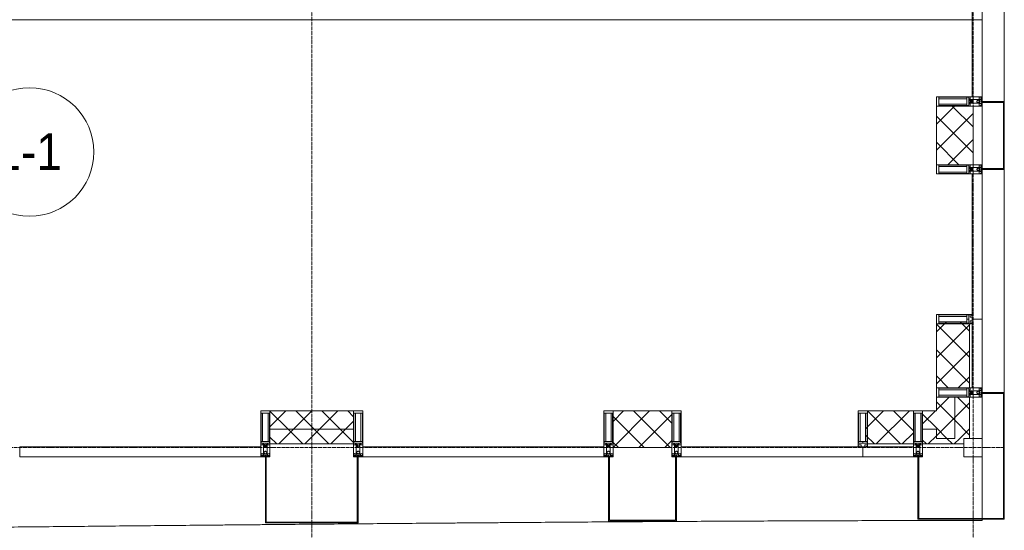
# Model space of a CAD drawing. Header units: millimetres. Extents: x 5617 to 110067, y 7718 to 195801.
# Tile 66 of 81: x 64073 to 69433, y 14950 to 17730. Entities that reach past the tile are written whole.
import ezdxf

# ---------------------------------------------------------------- set-up
doc = ezdxf.new("R2010")
doc.units = ezdxf.units.MM
doc.linetypes.add('ADSK_Линия сетки', pattern=[25, 20, -2.5, 0, -2.5])
doc.linetypes.add('Линия сетки', pattern=[25, 20, -2.5, 0, -2.5])
for name, color, linetype, lineweight in [('Импосты витража', 7, 'Continuous', 18), ('Колонны', 7, 'Continuous', 18), ('Марки помещений', 7, 'Continuous', 20), ('Оси', 7, 'Continuous', 9), ('Панели витража', 7, 'Continuous', 18), ('Стены разрез', 7, 'Continuous', 40), ('Стены штриховка', 7, 'Continuous', 40), ('Форма', 7, 'Continuous', 18), ('Элементы узлов', 7, 'Continuous', 18)]:
    doc.layers.add(name, color=color, linetype=linetype, lineweight=lineweight)
doc.styles.add('Arial_3', font='arial.ttf', dxfattribs={"width": 0.9, "height": 200})
pattern_1 = [(45, (0, 0), (-70.71068, 70.71068), []), (135, (0, 0), (-70.71068, -70.71068), [])]

# ---------------------------------------------------------------- blocks, each defined once
blk = doc.blocks.new('A_OGR_PAN_Отлив - A_OGR_PAN_Отлив-6070770-МКСС_К4_L14_48_300_')
at = {"layer": 'Колонны', "color": 253, "lineweight": 5, "true_color": 0xaaaaaa}
blk.add_line((607.5, 120), (-607.5, 120), dxfattribs=at)
blk = doc.blocks.new('A_OGR_PAN_Отлив - A_OGR_PAN_Отлив-6070778-МКСС_К4_L14_48_300_')
at = {"layer": 'Колонны', "color": 253, "lineweight": 5, "true_color": 0xaaaaaa}
blk.add_line((632.5, 120), (-632.5, 120), dxfattribs=at)
blk = doc.blocks.new('A_SLK_PAN_Type1 - Прямой тип панели-6537250-МКСС_К4_L14_48_300_')
at = {"layer": 'Колонны', "lineweight": 5}
for p, q in [((-185, 120), (185, 120)), ((-185, 0), (-185, 120)), ((-180, 115), (-180, 0)), ((180, 115), (-180, 115)), ((180, 0), (180, 115)), ((185, 120), (185, 0)), ((-180, 0), (-185, 0)), ((185, 0), (180, 0))]:
    blk.add_line(p, q, dxfattribs=at)
blk = doc.blocks.new('System Panel - A_PAN_Glass-7510832-МКСС_К4_L14_48_300_')
at = {"layer": 'Панели витража', "color": 253, "lineweight": 5, "true_color": 0xaaaaaa}
for p, q in [((656.25, 55), (-656.25, 55)), ((-656.25, 55), (-656.25, 0)), ((656.25, 0), (656.25, 55)), ((-656.25, 0), (656.25, 0))]:
    blk.add_line(p, q, dxfattribs=at)
blk = doc.blocks.new('System Panel - A_PAN_Glass-7511138-МКСС_К4_L14_48_300_')
at = {"layer": 'Панели витража', "color": 253, "lineweight": 5, "true_color": 0xaaaaaa}
for p, q in [((481, 55), (-495, 55)), ((-495, 55), (-495, 0)), ((495, 0), (495, 55)), ((-495, 0), (495, 0))]:
    blk.add_line(p, q, dxfattribs=at)
blk = doc.blocks.new('System Panel - A_PAN_Glass-7206486-МКСС_К4_L14_48_300_')
at = {"layer": 'Панели витража', "color": 253, "lineweight": 5, "true_color": 0xaaaaaa}
for p, q in [((607.5, 0), (-607.5, 0)), ((-607.5, 0), (-607.5, -55)), ((607.5, -55), (607.5, 0)), ((-607.5, -55), (607.5, -55))]:
    blk.add_line(p, q, dxfattribs=at)
blk = doc.blocks.new('System Panel - A_PAN_Glass-V74-МКСС_К4_L14_48_300_')
at = {"layer": 'Панели витража', "color": 253, "lineweight": 5, "true_color": 0xaaaaaa}
for p, q in [((395, 0), (-395, 0)), ((-395, 0), (-395, -55)), ((395, -55), (395, 0)), ((-395, -55), (381, -55))]:
    blk.add_line(p, q, dxfattribs=at)
blk = doc.blocks.new('Quad Corner Mullion - Q_0_100_-50-7511139-МКСС_К4_L14_48_300_')
at = {"layer": 'Импосты витража', "color": 253, "lineweight": 5, "true_color": 0xaaaaaa}
for p, q in [((-100, -100), (-100, 0)), ((-100, 0), (0, 0)), ((0, 0), (0, -100)), ((0, -100), (-100, -100))]:
    blk.add_line(p, q, dxfattribs=at)
blk = doc.blocks.new('Rectangular Mullion - 50Wx250H-3927046-МКСС_К4_L14_48_300_')
at = {"layer": 'Элементы узлов', "color": 253, "lineweight": 5, "true_color": 0xaaaaaa}
for p, q in [((0, 250), (-25, 250)), ((-25, 250), (-25, 237.3)), ((-25, 65.2), (-25, 250)), ((-25, 250), (0, 250)), ((-23, 237.3), (0, 237.3)), ((-23, 237.3), (0, 237.3)), ((-23, 237.3), (-23, 73.6)), ((0, 237.3), (-14.9, 237.3)), ((-14.9, 237.3), (-14.9, 84)), ((-14.9, 84), (-14.9, 237.3)), ((25, 250), (0, 250)), ((25, 250), (0, 250)), ((14.9, 237.3), (0, 237.3)), ((0, 237.3), (23, 237.3)), ((23, 237.3), (0, 237.3)), ((14.9, 84), (14.9, 237.3)), ((14.9, 84), (14.9, 237.3)), ((23, 237.3), (23, 73.6)), ((25, 237.3), (25, 250)), ((25, 65.2), (25, 250)), ((-25, 73.6), (-25, 65.2)), ((-25, 65.2), (-25, 60.2)), ((-10, 65.2), (-25, 65.2)), ((-25, 65.2), (-25, 60.2)), ((-25, 65.2), (-10, 65.2)), ((-10, 65.2), (-25, 65.2)), ((0, 84), (-23, 84)), ((-23, 84), (-23, 73.6)), ((0, 84), (-23, 84)), ((-23, 73.6), (0, 73.6)), ((0, 73.6), (-23, 73.6)), ((-0.5, 73.6), (-23, 73.6)), ((-14.9, 84), (0, 84)), ((-10, 55), (-14, 55)), ((-14, 55), (-10, 55)), ((-10, 55), (-10, 65.2)), ((-10, 65.2), (-10, 55)), ((-10, 55), (-10, 65.2)), ((-10, 55), (0, 55)), ((0, 55), (-10, 55)), ((0, 84), (14.9, 84)), ((23, 84), (0, 84)), ((0, 84), (0, 73.6)), ((0, 84), (23, 84)), ((0, 73.6), (0, 84)), ((0, 73.6), (23, 73.6)), ((23, 73.6), (0, 73.6)), ((0, 55), (10, 55)), ((0, 55), (10, 55)), ((0.5, 73.6), (23, 73.6)), ((10, 65.2), (10, 55)), ((25, 65.2), (10, 65.2)), ((10, 55), (10, 65.2)), ((10, 65.2), (25, 65.2)), ((10, 65.2), (25, 65.2)), ((10, 55), (10, 65.2)), ((10, 55), (14, 55)), ((10, 55), (14, 55)), ((23, 73.6), (23, 84)), ((25, 65.2), (25, 73.6)), ((25, 65.2), (25, 60.2)), ((25, 60.2), (25, 65.2))]:
    blk.add_line(p, q, dxfattribs=at)
for centre, start, end in [((-14, 69.1), 218.9723, 270), ((-14, 69.1), 218.9723, 270), ((-14, 69.1), 218.9723, 270), ((14, 69.1), 270, 321.0277), ((14, 69.1), 270, 321.0277), ((14, 69.1), 270, 321.0277)]:
    blk.add_arc(centre, 14.1, start, end, dxfattribs=at)
blk = doc.blocks.new('Rectangular Mullion - R_InvisibleFrame_50Wx250H-7509106-МКСС_К4_L14_48_300_')
at = {"layer": 'Импосты витража', "color": 253, "lineweight": 5, "true_color": 0xaaaaaa}
for p, q in [((-25, -237.3), (-25, -73.6)), ((25, -73.6), (25, -237.3))]:
    blk.add_line(p, q, dxfattribs=at)
blk = doc.blocks.new('Rectangular Mullion - 50Wx250H-2623690-МКСС_К4_L14_48_300_')
at = {"layer": 'Элементы узлов', "color": 253, "lineweight": 5, "true_color": 0xaaaaaa}
for p, q in [((-25, 65.2), (-25, 250)), ((-25, 250), (0, 250)), ((-23, 237.3), (0, 237.3)), ((-23, 237.3), (-23, 73.6)), ((-14.9, 84), (-14.9, 237.3)), ((25, 250), (0, 250)), ((23, 237.3), (0, 237.3)), ((14.9, 84), (14.9, 237.3)), ((23, 237.3), (23, 73.6)), ((25, 65.2), (25, 250)), ((-14, 65.2), (-25, 65.2)), ((0, 84), (-23, 84)), ((-0.5, 73.6), (-23, 73.6)), ((-14, 71.3), (-14, 65.2)), ((-10, 71.3), (-14, 71.3)), ((-10, 53), (-10, 71.3)), ((-8.7, 53), (-7, 54.7)), ((-7, 65.2), (-5.9, 67.3)), ((-7, 65.2), (-7, 54.7)), ((-4.1, 67.3), (-5.9, 67.3)), ((-4.1, 67.3), (-2.9, 65.1)), ((-2.9, 65.1), (-2.9, 54.6)), ((-1.3, 53), (-2.9, 54.6)), ((0, 84), (23, 84)), ((0.5, 73.6), (23, 73.6)), ((1.3, 53), (2.9, 54.6)), ((4.1, 67.3), (2.9, 65.1)), ((2.9, 65.1), (2.9, 54.6)), ((4.1, 67.3), (5.9, 67.3)), ((7, 65.2), (5.9, 67.3)), ((7, 65.2), (7, 54.7)), ((8.7, 53), (7, 54.7)), ((10, 71.3), (14, 71.3)), ((10, 53), (10, 71.3)), ((14, 71.3), (14, 65.2)), ((14, 65.2), (25, 65.2)), ((-23.8, 14.6), (-25, 14.2)), ((-25, 0), (-25, 14.2)), ((-22.3, 17), (-23.8, 17)), ((-23.8, 17), (-23.8, 14.6)), ((-22.5, 10.6), (-23.8, 14.6)), ((-22.5, 10.6), (-23.7, 9.9)), ((-23.7, 1.3), (-23.7, 9.9)), ((-23.7, 1.3), (-11.8, 1.3)), ((-23.2, 10.2), (-22.5, 8)), ((-22.5, 8), (-22.5, 4.5)), ((-21.3, 4.5), (-22.5, 4.5)), ((-22.3, 17), (-22.3, 16)), ((-22.3, 16), (-21.3, 16)), ((-19, 17.6), (-21.3, 16)), ((-21.3, 4.5), (-21.3, 6.5)), ((-21.3, 6.5), (-14.2, 6.5)), ((-18.4, 16.6), (-19, 17.6)), ((-7.4, 16.6), (-18.4, 16.6)), ((-14.2, 6.5), (-14.2, 4.5)), ((-13.2, 4.5), (-14.2, 4.5)), ((-13.2, 4.5), (-12.2, 7.2)), ((-12.7, 7.6), (-11.3, 11.4)), ((-12.7, 7.6), (-11.8, 6.9)), ((-12.2, 9), (-12.2, 14.8)), ((-12.2, 14.8), (0, 14.8)), ((-11.8, 1.3), (-11.8, 6.9)), ((-10.5, 11.2), (-11.3, 11.4)), ((-10.5, 1.5), (-10.5, 11.2)), ((-4.8, 1.5), (-10.5, 1.5)), ((-8.7, 53), (-10, 53)), ((-10, 53), (-10, 17)), ((-10, 17), (-7.5, 17)), ((-8.5, 23), (-1.5, 30)), ((-8.5, 18.5), (-8.5, 23)), ((-7.5, 18.5), (-8.5, 18.5)), ((-7.5, 17), (-7.5, 18.5)), ((-7.4, 18), (-7.4, 16.6)), ((-2.6, 18), (-7.4, 18)), ((0, 8), (-4.8, 8)), ((-4.8, 1.5), (-4.8, 8)), ((-2.6, 18), (-2.6, 16.8)), ((-2.6, 16.8), (0, 16.8)), ((-1.5, 30), (0, 30)), ((0, 53), (-1.3, 53)), ((0, 53), (1.3, 53)), ((1.5, 30), (0, 30)), ((2.6, 16.8), (0, 16.8)), ((0, 14.8), (0, 16.8)), ((0, 14.8), (0, 16.8)), ((12.2, 14.8), (0, 14.8)), ((0, 0), (0, 8)), ((0, 8), (4.8, 8)), ((0, 0), (0, 8)), ((8.5, 23), (1.5, 30)), ((2.6, 18), (2.6, 16.8)), ((2.6, 18), (7.4, 18)), ((4.8, 1.5), (4.8, 8)), ((4.8, 1.5), (10.5, 1.5)), ((7.4, 18), (7.4, 16.6)), ((7.4, 16.6), (18.4, 16.6)), ((7.5, 18.5), (8.5, 18.5)), ((7.5, 17), (7.5, 18.5)), ((10, 17), (7.5, 17)), ((8.5, 18.5), (8.5, 23)), ((8.7, 53), (10, 53)), ((10, 53), (10, 17)), ((10.5, 11.2), (11.3, 11.4)), ((10.5, 1.5), (10.5, 11.2)), ((12.7, 7.6), (11.3, 11.4)), ((12.7, 7.6), (11.8, 6.9)), ((11.8, 1.3), (11.8, 6.9)), ((23.7, 1.3), (11.8, 1.3)), ((12.2, 9), (12.2, 14.8)), ((13.2, 4.5), (12.2, 7.2)), ((13.2, 4.5), (14.2, 4.5)), ((21.3, 6.5), (14.2, 6.5)), ((14.2, 6.5), (14.2, 4.5)), ((18.4, 16.6), (19, 17.6)), ((19, 17.6), (21.3, 16)), ((22.3, 16), (21.3, 16)), ((21.3, 4.5), (21.3, 6.5)), ((21.3, 4.5), (22.5, 4.5)), ((22.3, 17), (22.3, 16)), ((22.3, 17), (23.8, 17)), ((22.5, 10.6), (23.8, 14.6)), ((22.5, 10.6), (23.7, 9.9)), ((23.2, 10.2), (22.5, 8)), ((22.5, 8), (22.5, 4.5)), ((23.7, 1.3), (23.7, 9.9)), ((23.8, 17), (23.8, 14.6)), ((23.8, 14.6), (25, 14.2)), ((25, 0), (25, 14.2)), ((-25, 0), (0, 0)), ((25, 0), (0, 0))]:
    blk.add_line(p, q, dxfattribs=at)
for centre, start, end in [((-0.5, 73.1), 360, 90), ((0.5, 73.1), 90, 180)]:
    blk.add_arc(centre, 0.5, start, end, dxfattribs=at)
blk = doc.blocks.new('Rectangular Mullion - R_StandardFrame_50Wx250H-7509107-МКСС_К4_L14_48_300_')
at = {"layer": 'Импосты витража', "color": 253, "lineweight": 5, "true_color": 0xaaaaaa}
for p, q in [((-25, -250), (-25, 0)), ((-25, 0), (25, 0)), ((25, 0), (25, -250)), ((25, -250), (-25, -250))]:
    blk.add_line(p, q, dxfattribs=at)
blk = doc.blocks.new('Rectangular Mullion - R_StandardFrame_50Wx250H-7509108-МКСС_К4_L14_48_300_')
at = {"layer": 'Импосты витража', "color": 253, "lineweight": 5, "true_color": 0xaaaaaa}
for p, q in [((-25, -250), (-25, 0)), ((-25, 0), (-5, 0)), ((0, 0), (25, 0)), ((25, 0), (25, -250)), ((25, -250), (-25, -250))]:
    blk.add_line(p, q, dxfattribs=at)
blk = doc.blocks.new('Rectangular Mullion - R_StandardFrame_50Wx250H-V78-МКСС_К4_L14_48_300_')
at = {"layer": 'Импосты витража', "color": 253, "lineweight": 5, "true_color": 0xaaaaaa}
for p, q in [((-25, -250), (-25, 0)), ((-25, 0), (0, 0)), ((5, 0), (25, 0)), ((25, 0), (25, -250)), ((25, -250), (-25, -250))]:
    blk.add_line(p, q, dxfattribs=at)
blk = doc.blocks.new('Rectangular Mullion - R_StandardFrame_50Wx250H-5948428-МКСС_К4_L14_48_300_')
at = {"layer": 'Импосты витража', "color": 253, "lineweight": 5, "true_color": 0xaaaaaa}
for p, q in [((-25, 0), (-25, 250)), ((-25, 250), (25, 250)), ((25, 250), (25, 0)), ((25, 0), (-25, 0))]:
    blk.add_line(p, q, dxfattribs=at)
blk = doc.blocks.new('Rectangular Mullion - R_InvisibleFrame_50Wx250H-5949714-МКСС_К4_L14_48_300_')
at = {"layer": 'Импосты витража', "color": 253, "lineweight": 5, "true_color": 0xaaaaaa}
for p, q in [((-25, 73.6), (-25, 237.3)), ((25, 237.3), (25, 73.6))]:
    blk.add_line(p, q, dxfattribs=at)
blk = doc.blocks.new('Rectangular Mullion - R_StandardFrame_50Wx250H-5948427-МКСС_К4_L14_48_300_')
at = {"layer": 'Импосты витража', "color": 253, "lineweight": 5, "true_color": 0xaaaaaa}
for p, q in [((-25, 0), (-25, 250)), ((-25, 250), (25, 250)), ((25, 250), (25, 0)), ((0, 0), (-25, 0)), ((25, 0), (5, 0))]:
    blk.add_line(p, q, dxfattribs=at)
blk = doc.blocks.new('Rectangular Mullion - R_StandardFrame_50Wx250H-V88-МКСС_К4_L14_48_300_')
at = {"layer": 'Импосты витража', "color": 253, "lineweight": 5, "true_color": 0xaaaaaa}
for p, q in [((-25, 0), (-25, 250)), ((-25, 250), (25, 250)), ((25, 250), (25, 0)), ((-5, 0), (-25, 0)), ((25, 0), (0, 0))]:
    blk.add_line(p, q, dxfattribs=at)
blk = doc.blocks.new('A_SLK_PAN_Type1 - Прямой тип панели-6537676-МКСС_К4_L14_48_300_')
at = {"layer": 'Колонны', "lineweight": 5}
for p, q in [((-252.5, 360), (252.5, 360)), ((-252.5, 0), (-252.5, 360)), ((-247.5, 355), (-247.5, 0)), ((247.5, 355), (-247.5, 355)), ((247.5, 0), (247.5, 355)), ((252.5, 360), (252.5, 0)), ((-247.5, 0), (-252.5, 0)), ((252.5, 0), (247.5, 0))]:
    blk.add_line(p, q, dxfattribs=at)
blk = doc.blocks.new('A_SLK_PAN_Type1 - Прямой тип панели-6537677-МКСС_К4_L14_48_300_')
at = {"layer": 'Колонны', "lineweight": 5}
for p, q in [((-185, 350), (185, 350)), ((-185, 0), (-185, 350)), ((-180, 345), (-180, 0)), ((180, 345), (-180, 345)), ((180, 0), (180, 345)), ((185, 350), (185, 0)), ((-180, 0), (-185, 0)), ((185, 0), (180, 0))]:
    blk.add_line(p, q, dxfattribs=at)
blk = doc.blocks.new('135_SLK_K4_AR_FCD_rvt-1-МКСС_К4_L14_48_300_')
at = {"layer": 'Стены разрез', "lineweight": 5, "true_color": 0xaaaaaa}
h = blk.add_hatch(dxfattribs=at)
h.set_pattern_fill('FP_4', color=253, style=0, pattern_type=2)
h.set_pattern_definition(pattern_1)
h.paths.add_polyline_path([(136750, 16940), (136750, 17260), (136550, 17260), (136550, 16940), (136556.8, 16940)])
h = blk.add_hatch(dxfattribs=at)
h.set_pattern_fill('FP_4', color=253, style=0, pattern_type=2)
h.set_pattern_definition(pattern_1)
h.paths.add_polyline_path([(136730, 15725), (136730, 16075), (136726.5, 16075), (136726.5, 16077), (136716, 16077), (136716, 16085.1), (136562.7, 16085.1), (136562.7, 16075), (136550, 16075), (136550, 15725), (136556.8, 15725)])
h = blk.add_hatch(dxfattribs=at)
h.set_pattern_fill('FP_4', color=253, style=0, pattern_type=2)
h.set_pattern_definition(pattern_1)
h.paths.add_polyline_path([(136650, 15450), (136650, 15675), (136550, 15675), (136550, 15450), (136556.8, 15450)])
h = blk.add_hatch(dxfattribs=at)
h.set_pattern_fill('FP_4', color=253, style=0, pattern_type=2)
h.set_pattern_definition(pattern_1)
h.paths.add_polyline_path([(136700, 15450), (136730, 15450), (136730, 15675), (136650, 15675), (136650, 15450)])
h = blk.add_hatch(dxfattribs=at)
h.set_pattern_fill('FP_4', color=253, style=0, pattern_type=2)
h.set_pattern_definition(pattern_1)
h.paths.add_polyline_path([(132922.5, 15500), (133377.5, 15500), (133377.5, 15600), (132922.5, 15600)])
h = blk.add_hatch(dxfattribs=at)
h.set_pattern_fill('FP_4', color=253, style=0, pattern_type=2)
h.set_pattern_definition(pattern_1)
h.paths.add_polyline_path([(135110, 15400), (135110, 15600), (134790, 15600), (134790, 15400)])
h = blk.add_hatch(dxfattribs=at)
h.set_pattern_fill('FP_4', color=253, style=0, pattern_type=2)
h.set_pattern_definition(pattern_1)
h.paths.add_polyline_path([(136425, 15420), (136425, 15600), (136175, 15600), (136175, 15587.3), (136164.9, 15587.3), (136164.9, 15433.9), (136173, 15433.9), (136173, 15423.5), (136175, 15423.5), (136175, 15420), (136229.8, 15420)])
h = blk.add_hatch(dxfattribs=at)
h.set_pattern_fill('FP_4', color=253, style=0, pattern_type=2)
h.set_pattern_definition(pattern_1)
h.paths.add_polyline_path([(136550, 15500), (136550, 15600), (136475, 15600), (136475, 15500)])
h = blk.add_hatch(dxfattribs=at)
h.set_pattern_fill('FP_4', color=253, style=0, pattern_type=2)
h.set_pattern_definition(pattern_1)
h.paths.add_polyline_path([(133377.5, 15420), (133377.5, 15500), (132922.5, 15500), (132922.5, 15420), (133287.1, 15420)])
h = blk.add_hatch(dxfattribs=at)
h.set_pattern_fill('FP_4', color=253, style=0, pattern_type=2)
h.set_pattern_definition(pattern_1)
h.paths.add_polyline_path([(136556.8, 15420), (136700, 15420), (136700, 15450), (136550, 15450), (136550, 15500), (136475, 15500), (136475, 15420)])
at = {"layer": 'Колонны', "color": 253, "lineweight": 9, "true_color": 0xaaaaaa}
for p, q in [((136800, 15700), (136800, 15695)), ((136920, 15700), (136800, 15700)), ((136800, 15695), (136915, 15695)), ((136915, 15695), (136915, 15015)), ((136920, 15015), (136920, 15700)), ((136455, 15350), (136450, 15350)), ((136450, 15350), (136450, 15010)), ((136455, 15015), (136455, 15350)), ((136450, 15010), (136920, 15010)), ((136915, 15015), (136455, 15015)), ((136920, 15010), (136920, 15015))]:
    blk.add_line(p, q, dxfattribs=at)
at = {"layer": 'Стены разрез', "color": 253, "lineweight": 9, "true_color": 0xaaaaaa}
for p, q in [((136550, 17260), (136550, 16940)), ((136750, 17260), (136550, 17260)), ((136750, 16940), (136750, 17260)), ((136550, 16940), (136750, 16940)), ((136800, 16100), (136745, 16100)), ((136800, 15725), (136800, 16100)), ((136550, 16075), (136550, 15725)), ((136550, 15725), (136800, 15725)), ((136550, 15675), (136550, 15600)), ((136730, 15675), (136550, 15675)), ((136730, 15450), (136730, 15675)), ((133377.5, 15600), (132922.5, 15600)), ((132922.5, 15600), (132922.5, 15420)), ((133377.5, 15420), (133377.5, 15600)), ((135110, 15600), (134790, 15600)), ((134790, 15600), (134790, 15400)), ((135110, 15400), (135110, 15600)), ((136425, 15600), (136175, 15600)), ((136425, 15350), (136425, 15600)), ((136550, 15600), (136475, 15600)), ((136475, 15600), (136475, 15420)), ((136700, 15420), (136700, 15450)), ((136700, 15450), (136730, 15450)), ((132922.5, 15420), (133377.5, 15420)), ((134790, 15400), (135110, 15400)), ((136150, 15405), (136150, 15350)), ((136475, 15420), (136700, 15420)), ((136150, 15350), (136425, 15350))]:
    blk.add_line(p, q, dxfattribs=at)
at = {"layer": 'Стены штриховка', "color": 253, "lineweight": 9, "true_color": 0xaaaaaa}
for p, q in [((136745, 15725), (136745, 16086)), ((136730, 15725), (136730, 16075)), ((136650, 15450), (136650, 15675)), ((133377.5, 15500), (132922.5, 15500)), ((136550, 15500), (136475, 15500)), ((136550, 15450), (136550, 15500)), ((136550, 15500), (136550, 15450)), ((136650, 15450), (136550, 15450)), ((136550, 15450), (136650, 15450)), ((136425, 15405), (136164, 15405)), ((136425, 15420), (136175, 15420))]:
    blk.add_line(p, q, dxfattribs=at)
at = {"layer": 'Форма', "color": 253, "lineweight": 9, "true_color": 0xaaaaaa}
for p, q in [((136800, 17730), (98717.9, 17730)), ((136800, 17285), (136800, 17730)), ((136800, 16920), (136800, 17280)), ((136800, 15003.5), (136800, 16915))]:
    blk.add_line(p, q, dxfattribs=at)
blk.add_open_spline([(129802.3, 14950.9), (129811.2, 14950.9), (129876.8, 14951.6), (129999.2, 14952.8), (130169.5, 14954.5), (130396.1, 14956.7), (130679.2, 14959.5), (130962.3, 14962.3), (131189.1, 14964.5), (131359.4, 14966.2), (131529.6, 14967.9), (131699.6, 14969.6), (131869.5, 14971.2), (132039.3, 14972.8), (132209.1, 14974.5), (132379, 14976.1), (132520.8, 14977.4), (132634.3, 14978.5), (132719.5, 14979.3), (132804.7, 14980), (132918.2, 14981.1), (133059.8, 14982.4), (133229.6, 14983.9), (133399.3, 14985.3), (133569, 14986.8), (133738.9, 14988.2), (133880.7, 14989.3), (133994.3, 14990.2), (134079.7, 14990.9), (134164.9, 14991.6), (134278.4, 14992.4), (134420, 14993.5), (134589.6, 14994.7), (134759.2, 14995.8), (134928.8, 14996.9), (135098.7, 14997.9), (135268.9, 14998.9), (135439.8, 14999.8), (135610.9, 15000.6), (135782, 15001.3), (135952.8, 15001.9), (136180.2, 15002.7), (136463.4, 15003.3), (136688.2, 15003.5), (136800, 15003.5)], degree=3, knots=[-0.1837374, -0.1837374, -0.1837374, -0.1837374, -0.1830357, -0.1785714, -0.1741071, -0.1696429, -0.1607143, -0.1517857, -0.1473214, -0.1428571, -0.1383929, -0.1339286, -0.1294643, -0.125, -0.1205357, -0.1160714, -0.1116071, -0.109375, -0.1071429, -0.1049107, -0.1026786, -0.0982143, -0.09375, -0.0892857, -0.0848214, -0.0803571, -0.0758929, -0.0736607, -0.0714286, -0.0691964, -0.0669643, -0.0625, -0.0580357, -0.0535714, -0.0491071, -0.0446429, -0.0401786, -0.0357143, -0.03125, -0.0267857, -0.0223214, -0.0178571, -0.0089286, 0, 0, 0, 0], dxfattribs=at)
at = {"layer": 'Импосты витража', "color": 253, "lineweight": 5, "true_color": 0xaaaaaa, "extrusion": (0, 0, -1)}
for name, p, rotation in [('Rectangular Mullion - 50Wx250H-2623690-МКСС_К4_L14_48_300_', (-136800, 17285), 270), ('Rectangular Mullion - R_StandardFrame_50Wx250H-5948427-МКСС_К4_L14_48_300_', (-136800, 17285), 270), ('Rectangular Mullion - 50Wx250H-2623690-МКСС_К4_L14_48_300_', (-136800, 16915), 270), ('Rectangular Mullion - R_StandardFrame_50Wx250H-V88-МКСС_К4_L14_48_300_', (-136800, 16915), 270), ('Rectangular Mullion - 50Wx250H-3927046-МКСС_К4_L14_48_300_', (-136800, 16100), 270), ('Rectangular Mullion - R_InvisibleFrame_50Wx250H-5949714-МКСС_К4_L14_48_300_', (-136800, 16100), 270), ('Rectangular Mullion - 50Wx250H-2623690-МКСС_К4_L14_48_300_', (-136800, 15700), 270), ('Rectangular Mullion - R_StandardFrame_50Wx250H-5948428-МКСС_К4_L14_48_300_', (-136800, 15700), 270), ('Rectangular Mullion - R_StandardFrame_50Wx250H-V78-МКСС_К4_L14_48_300_', (-132897.5, 15350), 180), ('Rectangular Mullion - R_StandardFrame_50Wx250H-7509108-МКСС_К4_L14_48_300_', (-133402.5, 15350), 180), ('Rectangular Mullion - R_StandardFrame_50Wx250H-V78-МКСС_К4_L14_48_300_', (-134765, 15350), 180), ('Rectangular Mullion - R_StandardFrame_50Wx250H-7509108-МКСС_К4_L14_48_300_', (-135135, 15350), 180), ('Rectangular Mullion - R_StandardFrame_50Wx250H-7509107-МКСС_К4_L14_48_300_', (-136450, 15350), 180), ('Rectangular Mullion - R_InvisibleFrame_50Wx250H-7509106-МКСС_К4_L14_48_300_', (-136150, 15350), 180), ('Quad Corner Mullion - Q_0_100_-50-7511139-МКСС_К4_L14_48_300_', (-136800, 15350), 180)]:
    blk.add_blockref(name, p, dxfattribs=dict(at, rotation=rotation))
at = {"layer": 'Импосты витража', "color": 253, "lineweight": 5, "true_color": 0xaaaaaa}
for name, p in [('Rectangular Mullion - 50Wx250H-2623690-МКСС_К4_L14_48_300_', (132897.5, 15350)), ('Rectangular Mullion - 50Wx250H-2623690-МКСС_К4_L14_48_300_', (133402.5, 15350)), ('Rectangular Mullion - 50Wx250H-2623690-МКСС_К4_L14_48_300_', (134765, 15350)), ('Rectangular Mullion - 50Wx250H-2623690-МКСС_К4_L14_48_300_', (135135, 15350)), ('Rectangular Mullion - 50Wx250H-3927046-МКСС_К4_L14_48_300_', (136150, 15350)), ('Rectangular Mullion - 50Wx250H-2623690-МКСС_К4_L14_48_300_', (136450, 15350))]:
    blk.add_blockref(name, p, dxfattribs=at)
at = {"layer": 'Колонны', "color": 253, "lineweight": 5, "true_color": 0xaaaaaa}
for name, p, rotation in [('A_OGR_PAN_Отлив - A_OGR_PAN_Отлив-6070778-МКСС_К4_L14_48_300_', (136800, 17917.5), 269.9999999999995), ('A_SLK_PAN_Type1 - Прямой тип панели-6537250-МКСС_К4_L14_48_300_', (136800, 17100), 269.9999999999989), ('A_OGR_PAN_Отлив - A_OGR_PAN_Отлив-6070770-МКСС_К4_L14_48_300_', (136800, 16307.5), 269.9999999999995), ('A_SLK_PAN_Type1 - Прямой тип панели-6537676-МКСС_К4_L14_48_300_', (133150, 15350), 180), ('A_SLK_PAN_Type1 - Прямой тип панели-6537677-МКСС_К4_L14_48_300_', (134950, 15350), 180)]:
    blk.add_blockref(name, p, dxfattribs=dict(at, rotation=rotation))
at = {"layer": 'Панели витража', "color": 253, "lineweight": 5, "true_color": 0xaaaaaa, "rotation": 270}
for name, p in [('System Panel - A_PAN_Glass-7206486-МКСС_К4_L14_48_300_', (136800, 17917.5)), ('System Panel - A_PAN_Glass-V74-МКСС_К4_L14_48_300_', (136800, 16495))]:
    blk.add_blockref(name, p, dxfattribs=at)
at = {"layer": 'Панели витража', "color": 253, "lineweight": 5, "true_color": 0xaaaaaa}
for name, p in [('System Panel - A_PAN_Glass-7510832-МКСС_К4_L14_48_300_', (132216.3, 15350)), ('System Panel - A_PAN_Glass-7510832-МКСС_К4_L14_48_300_', (134083.8, 15350)), ('System Panel - A_PAN_Glass-7511138-МКСС_К4_L14_48_300_', (135655, 15350))]:
    blk.add_blockref(name, p, dxfattribs=at)
blk = doc.blocks.new('050_Марка_Помещение - Номер-620969-МКСС_К4_L14_48_300_')
at = {"layer": 'Марки помещений'}
blk.add_circle((0, 0), 3.5, dxfattribs=at)

msp = doc.modelspace()

# ---------------------------------------------------------------- linework, layer by layer
at = {"layer": 'Оси', "linetype": 'Линия сетки'}
for p, q in [((65662.7, 12025.7), (65662.7, 33150)), ((69262.7, 12025.7), (69262.7, 33150))]:
    msp.add_line(p, q, dxfattribs=at)
at = {"layer": 'Оси', "linetype": 'ADSK_Линия сетки'}
msp.add_line((69432.7, 15400), (25313.5, 15400), dxfattribs=at)

# ---------------------------------------------------------------- block references
at = {"lineweight": 5}
msp.add_blockref('135_SLK_K4_AR_FCD_rvt-1-МКСС_К4_L14_48_300_', (-67487.3, 0), dxfattribs=at)
at = {"layer": 'Марки помещений', "xscale": 99.99999999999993, "yscale": 99.99999999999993, "zscale": 99.99999999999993}
msp.add_blockref('050_Марка_Помещение - Номер-620969-МКСС_К4_L14_48_300_', (64126.4, 17009.7), dxfattribs=at)

# ---------------------------------------------------------------- texts
at = {"layer": 'Марки помещений', "lineweight": 9, "insert": (63939.9, 17111.5), "char_height": 200, "width": 447.342, "attachment_point": 1, "style": 'Arial_3'}
msp.add_mtext('1-1', dxfattribs=at)

doc.saveas('drawing.dxf')
